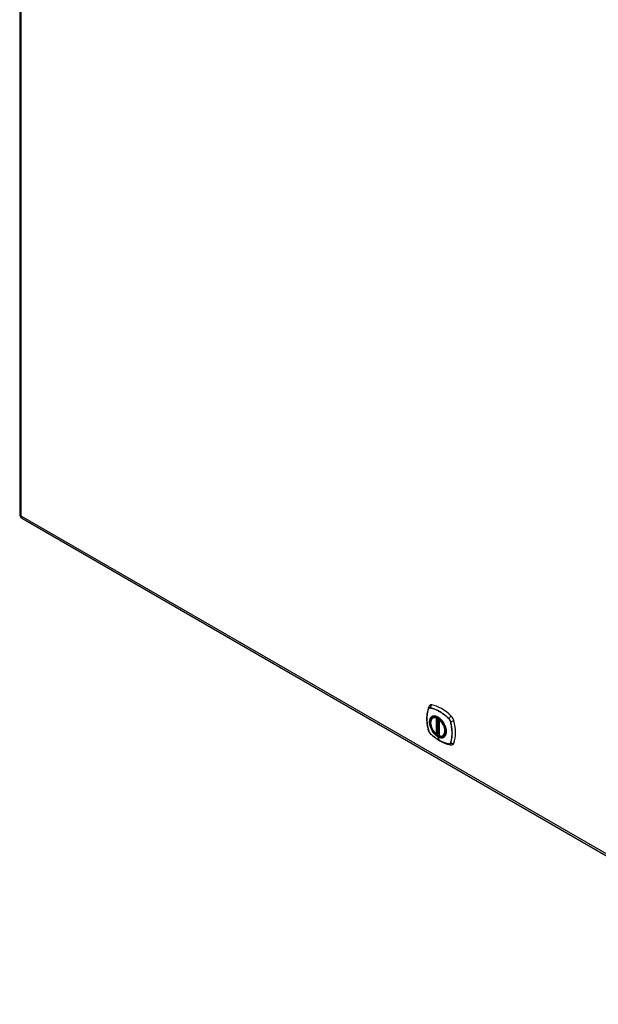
# Model space of a CAD drawing. Header units: inches. Extents: x 202.8 to 237.4, y 65.7 to 124.7.
# Tile 1 of 3: x 202.8 to 220.1, y 65.7 to 95.2. Entities that reach past the tile are written whole.
import ezdxf

# ---------------------------------------------------------------- set-up
doc = ezdxf.new("R2010")
doc.units = ezdxf.units.IN
doc.header["$MEASUREMENT"] = 0
doc.layers.add('Visible Edges(ANSI)', color=7, linetype='Continuous', lineweight=25)
doc.layers.add('Visible Tangent Edges(ANSI)', color=7, linetype='Continuous', lineweight=25)

msp = doc.modelspace()

# ---------------------------------------------------------------- linework, layer by layer
at = {"layer": 'Visible Edges(ANSI)'}
for p, q in [((202.783, 119.179), (202.783, 80.411)), ((202.863, 80.271), (228.033, 65.739)), ((215.143, 74.314), (215.16, 74.324)), ((215.337, 74.253), (215.337, 73.775)), ((215.347, 74.266), (215.343, 74.264)), ((215.269, 73.831), (215.255, 73.823)), ((215.283, 73.829), (215.281, 73.83)), ((215.337, 73.851), (215.297, 73.828)), ((215.456, 73.772), (215.473, 73.782))]:
    msp.add_line(p, q, dxfattribs=at)
at = {"layer": 'Visible Edges(ANSI)', "flags": 128}
for points in [[(215.013, 74.623), (215.001, 74.587), (214.99, 74.549), (214.982, 74.51), (214.975, 74.47), (214.969, 74.43), (214.965, 74.389), (214.963, 74.346), (214.962, 74.304), (214.963, 74.26), (214.965, 74.216), (214.969, 74.172), (214.974, 74.127), (214.981, 74.082), (214.989, 74.036), (214.999, 73.99), (215.01, 73.944)], [(215.056, 74.686), (215.048, 74.679), (215.041, 74.671), (215.029, 74.656), (215.02, 74.639), (215.013, 74.623)], [(215.241, 73.824), (215.227, 73.837), (215.214, 73.85), (215.2, 73.865), (215.187, 73.88), (215.175, 73.895), (215.163, 73.912), (215.152, 73.928), (215.141, 73.946), (215.131, 73.963), (215.122, 73.982), (215.113, 74), (215.105, 74.018), (215.098, 74.037), (215.092, 74.056), (215.087, 74.074), (215.082, 74.093), (215.079, 74.111), (215.076, 74.129), (215.075, 74.147), (215.074, 74.164), (215.075, 74.181), (215.076, 74.197), (215.078, 74.213), (215.082, 74.227), (215.086, 74.242), (215.091, 74.255), (215.097, 74.268), (215.105, 74.279), (215.113, 74.29), (215.122, 74.299), (215.132, 74.307), (215.143, 74.314)], [(215.402, 74.238), (215.421, 74.216), (215.439, 74.192), (215.455, 74.168), (215.471, 74.142), (215.485, 74.116), (215.498, 74.089), (215.51, 74.062), (215.52, 74.035)], [(215.01, 73.944), (215.014, 73.93), (215.019, 73.916), (215.025, 73.902), (215.032, 73.889), (215.04, 73.877), (215.048, 73.865), (215.058, 73.853), (215.068, 73.842)], [(215.068, 73.842), (215.103, 73.81), (215.138, 73.778), (215.173, 73.749), (215.209, 73.72), (215.245, 73.693), (215.282, 73.668), (215.319, 73.644), (215.356, 73.621), (215.394, 73.601), (215.431, 73.582), (215.469, 73.564), (215.507, 73.549), (215.545, 73.535), (215.583, 73.523), (215.62, 73.513), (215.658, 73.505)], [(215.281, 73.83), (215.279, 73.832), (215.275, 73.833), (215.272, 73.832), (215.269, 73.831)], [(215.456, 73.772), (215.444, 73.766), (215.431, 73.762), (215.418, 73.759), (215.404, 73.757), (215.39, 73.757), (215.376, 73.758), (215.361, 73.76), (215.346, 73.764)], [(215.658, 73.505), (215.676, 73.503), (215.694, 73.503), (215.714, 73.506), (215.724, 73.508), (215.734, 73.512)]]:
    msp.add_lwpolyline(points, dxfattribs=at)
at = {"layer": 'Visible Edges(ANSI)'}
for centre, radius, start, end in [((202.944, 80.411), 0.161, 180, 240), ((215.349, 74.253), 0.0118, 120, 180), ((215.249, 73.833), 0.0118, 229.389, 300), ((215.291, 73.838), 0.0118, 232.1717, 300), ((215.349, 73.775), 0.0118, 180, 253.4446)]:
    msp.add_arc(centre, radius, start, end, dxfattribs=at)
for centre, major_axis, start_param, end_param in [((215.153, 74.538), (-0.089, 0.153), 5.825423, 6.381985), ((215.404, 73.541), (-0.64, 1.108), 5.170151, 5.825423), ((215.299, 74.043), (-0.157, 0.273), 5.505569, 6.748139), ((215.655, 74.249), (0.089, -0.153), 1.113034, 2.028558), ((214.916, 74.385), (-0.64, 1.108), 3.599355, 4.254627), ((215.299, 74.043), (-0.157, 0.273), 2.12979, 2.550416), ((215.299, 74.043), (0.157, -0.273), 5.818232, 7.060801), ((215.655, 73.669), (0.089, -0.153), 6.184386, 6.740947)]:
    msp.add_ellipse(centre, major_axis=major_axis, ratio=0.57735, start_param=start_param, end_param=end_param, dxfattribs=at)
msp.add_ellipse((215.295, 74.041), major_axis=(0.16, -0.277), ratio=0.57735, dxfattribs=at)
at = {"layer": 'Visible Tangent Edges(ANSI)'}
for p, q in [((202.83, 80.345), (202.83, 119.113)), ((228, 65.813), (202.83, 80.345)), ((215.013, 74.578), (215.013, 74.579)), ((215.065, 74.609), (215.065, 74.608)), ((215.24, 74.306), (215.24, 73.828)), ((215.249, 74.323), (215.247, 74.322)), ((215.257, 74.306), (215.269, 74.313)), ((215.257, 73.828), (215.257, 74.306)), ((215.269, 74.313), (215.269, 73.835)), ((215.284, 73.836), (215.284, 74.309)), ((215.299, 73.833), (215.299, 74.3)), ((215.341, 73.771), (215.341, 74.248)), ((215.351, 74.262), (215.352, 74.262)), ((215.619, 74.288), (215.62, 74.288)), ((215.671, 74.199), (215.671, 74.198)), ((215.013, 73.938), (215.013, 73.938)), ((215.065, 73.848), (215.065, 73.848)), ((215.269, 73.835), (215.257, 73.828)), ((215.342, 73.635), (215.294, 73.749)), ((215.337, 73.855), (215.299, 73.833)), ((215.62, 73.528), (215.619, 73.528)), ((215.671, 73.558), (215.671, 73.558))]:
    msp.add_line(p, q, dxfattribs=at)
at = {"layer": 'Visible Tangent Edges(ANSI)', "flags": 128}
for points in [[(215.012, 74.58), (215.005, 74.559), (214.998, 74.536), (214.992, 74.514), (214.987, 74.49), (214.982, 74.466), (214.978, 74.442), (214.974, 74.416), (214.971, 74.391), (214.969, 74.365), (214.968, 74.339), (214.967, 74.312), (214.966, 74.285), (214.967, 74.258), (214.968, 74.23), (214.969, 74.202), (214.972, 74.174), (214.974, 74.145), (214.978, 74.116), (214.982, 74.087), (214.987, 74.058), (214.992, 74.028), (214.998, 73.998), (215.005, 73.969), (215.012, 73.939)], [(215.013, 73.938), (215.006, 73.968), (214.999, 73.998), (214.993, 74.028), (214.988, 74.057), (214.983, 74.087), (214.979, 74.116), (214.975, 74.144), (214.972, 74.173), (214.97, 74.201), (214.968, 74.229), (214.967, 74.257), (214.967, 74.284), (214.967, 74.311), (214.968, 74.338), (214.97, 74.364), (214.972, 74.39), (214.975, 74.415), (214.978, 74.44), (214.983, 74.465), (214.987, 74.489), (214.993, 74.512), (214.999, 74.535), (215.006, 74.557), (215.013, 74.578)], [(215.065, 74.611), (215.062, 74.611), (215.059, 74.612), (215.056, 74.612), (215.053, 74.612), (215.05, 74.612), (215.047, 74.611), (215.045, 74.611), (215.042, 74.61), (215.04, 74.61), (215.037, 74.609), (215.035, 74.608), (215.032, 74.606), (215.03, 74.605), (215.028, 74.603), (215.026, 74.602), (215.024, 74.6), (215.022, 74.598), (215.02, 74.596), (215.019, 74.594), (215.017, 74.591), (215.016, 74.589), (215.015, 74.586), (215.013, 74.583), (215.012, 74.58)], [(215.013, 74.579), (215.014, 74.581), (215.015, 74.584), (215.017, 74.587), (215.018, 74.589), (215.02, 74.591), (215.021, 74.594), (215.023, 74.596), (215.025, 74.598), (215.027, 74.599), (215.029, 74.601), (215.031, 74.603), (215.033, 74.604), (215.035, 74.605), (215.038, 74.606), (215.04, 74.607), (215.042, 74.608), (215.045, 74.608), (215.048, 74.609), (215.05, 74.609), (215.053, 74.609), (215.056, 74.609), (215.059, 74.609), (215.062, 74.609), (215.065, 74.609)], [(215.621, 74.29), (215.598, 74.311), (215.576, 74.332), (215.553, 74.352), (215.53, 74.372), (215.507, 74.39), (215.483, 74.409), (215.46, 74.426), (215.436, 74.443), (215.413, 74.459), (215.389, 74.475), (215.366, 74.489), (215.342, 74.503), (215.319, 74.516), (215.295, 74.529), (215.272, 74.541), (215.248, 74.552), (215.225, 74.562), (215.202, 74.571), (215.178, 74.58), (215.155, 74.588), (215.133, 74.595), (215.11, 74.601), (215.087, 74.606), (215.065, 74.611)], [(215.065, 74.608), (215.087, 74.604), (215.11, 74.599), (215.132, 74.593), (215.155, 74.586), (215.178, 74.578), (215.201, 74.569), (215.225, 74.56), (215.248, 74.55), (215.271, 74.539), (215.295, 74.528), (215.318, 74.515), (215.342, 74.502), (215.365, 74.488), (215.389, 74.473), (215.412, 74.458), (215.436, 74.442), (215.459, 74.425), (215.482, 74.407), (215.506, 74.389), (215.529, 74.37), (215.552, 74.351), (215.574, 74.33), (215.597, 74.31), (215.619, 74.288)], [(215.1, 74.338), (215.091, 74.33), (215.083, 74.321), (215.075, 74.311), (215.068, 74.301), (215.062, 74.289), (215.057, 74.276), (215.052, 74.263), (215.049, 74.249), (215.046, 74.234), (215.044, 74.219), (215.042, 74.203), (215.042, 74.186), (215.042, 74.169), (215.044, 74.152), (215.046, 74.134), (215.049, 74.116), (215.052, 74.097), (215.057, 74.079), (215.062, 74.06), (215.068, 74.041), (215.075, 74.022), (215.083, 74.004), (215.091, 73.985), (215.1, 73.967)], [(215.295, 73.753), (215.258, 73.778), (215.221, 73.808), (215.187, 73.844), (215.154, 73.884), (215.125, 73.928), (215.1, 73.974), (215.079, 74.021), (215.063, 74.069), (215.052, 74.117), (215.047, 74.162), (215.047, 74.206), (215.052, 74.245), (215.063, 74.279), (215.079, 74.309), (215.1, 74.333), (215.125, 74.349), (215.154, 74.359), (215.186, 74.362), (215.221, 74.358), (215.257, 74.347), (215.294, 74.329), (215.331, 74.304), (215.367, 74.274), (215.402, 74.238)], [(215.133, 74.358), (215.132, 74.357), (215.13, 74.356), (215.129, 74.356), (215.127, 74.355), (215.126, 74.354), (215.124, 74.354), (215.123, 74.353), (215.121, 74.352), (215.12, 74.352), (215.119, 74.351), (215.117, 74.35), (215.116, 74.349), (215.114, 74.349), (215.113, 74.348), (215.112, 74.347), (215.11, 74.346), (215.109, 74.345), (215.108, 74.344), (215.106, 74.343), (215.105, 74.342), (215.104, 74.341), (215.102, 74.34), (215.101, 74.339), (215.1, 74.338)], [(215.455, 74.172), (215.444, 74.189), (215.432, 74.205), (215.419, 74.221), (215.407, 74.237), (215.393, 74.251), (215.38, 74.265), (215.366, 74.279), (215.352, 74.291), (215.338, 74.303), (215.323, 74.313), (215.309, 74.323), (215.294, 74.332), (215.28, 74.34), (215.265, 74.347), (215.251, 74.353), (215.237, 74.358), (215.223, 74.361), (215.209, 74.364), (215.195, 74.366), (215.182, 74.366), (215.169, 74.366), (215.157, 74.364), (215.145, 74.361), (215.133, 74.358)], [(215.268, 74.316), (215.268, 74.316), (215.268, 74.316), (215.268, 74.316), (215.268, 74.316), (215.268, 74.315), (215.268, 74.315), (215.268, 74.315), (215.268, 74.315), (215.268, 74.315), (215.268, 74.315), (215.268, 74.315), (215.268, 74.315), (215.268, 74.315), (215.268, 74.315), (215.268, 74.315), (215.268, 74.315), (215.268, 74.315), (215.268, 74.315), (215.268, 74.315), (215.268, 74.315), (215.268, 74.315), (215.268, 74.315), (215.268, 74.315), (215.268, 74.315)], [(215.268, 74.315), (215.268, 74.315), (215.268, 74.315), (215.268, 74.315), (215.268, 74.314), (215.268, 74.314), (215.268, 74.314), (215.268, 74.314), (215.268, 74.314), (215.268, 74.314), (215.268, 74.314), (215.268, 74.314), (215.268, 74.314), (215.269, 74.314), (215.269, 74.314), (215.269, 74.314), (215.269, 74.314), (215.269, 74.314), (215.269, 74.313), (215.269, 74.313), (215.269, 74.313), (215.269, 74.313), (215.269, 74.313), (215.269, 74.313), (215.269, 74.313)], [(215.62, 74.288), (215.623, 74.285), (215.626, 74.282), (215.628, 74.279), (215.631, 74.276), (215.634, 74.272), (215.637, 74.269), (215.639, 74.265), (215.642, 74.262), (215.644, 74.258), (215.647, 74.254), (215.649, 74.251), (215.651, 74.247), (215.654, 74.243), (215.656, 74.239), (215.658, 74.235), (215.66, 74.231), (215.661, 74.227), (215.663, 74.223), (215.665, 74.219), (215.666, 74.215), (215.668, 74.211), (215.669, 74.207), (215.67, 74.203), (215.671, 74.199)], [(215.673, 74.199), (215.672, 74.203), (215.671, 74.207), (215.67, 74.211), (215.668, 74.215), (215.667, 74.219), (215.665, 74.224), (215.664, 74.228), (215.662, 74.232), (215.66, 74.236), (215.658, 74.24), (215.656, 74.244), (215.653, 74.248), (215.651, 74.252), (215.649, 74.256), (215.646, 74.259), (215.644, 74.263), (215.641, 74.267), (215.638, 74.27), (215.636, 74.274), (215.633, 74.277), (215.63, 74.281), (215.627, 74.284), (215.624, 74.287), (215.621, 74.29)], [(215.1, 73.967), (215.101, 73.964), (215.102, 73.962), (215.104, 73.959), (215.105, 73.957), (215.106, 73.955), (215.108, 73.952), (215.109, 73.95), (215.11, 73.947), (215.112, 73.945), (215.113, 73.942), (215.114, 73.94), (215.116, 73.938), (215.117, 73.935), (215.119, 73.933), (215.12, 73.93), (215.121, 73.928), (215.123, 73.926), (215.124, 73.923), (215.126, 73.921), (215.127, 73.919), (215.129, 73.916), (215.13, 73.914), (215.132, 73.911), (215.133, 73.909)], [(215.52, 74.035), (215.528, 74.008), (215.534, 73.981), (215.539, 73.955), (215.542, 73.929), (215.544, 73.904), (215.543, 73.88), (215.541, 73.857), (215.537, 73.836), (215.532, 73.816), (215.525, 73.797), (215.516, 73.781), (215.505, 73.766), (215.493, 73.752), (215.48, 73.742), (215.466, 73.733), (215.45, 73.726), (215.433, 73.722), (215.415, 73.719), (215.396, 73.72), (215.377, 73.722), (215.357, 73.727), (215.336, 73.733), (215.316, 73.742), (215.295, 73.753)], [(215.488, 74.114), (215.487, 74.117), (215.486, 74.119), (215.485, 74.122), (215.483, 74.124), (215.482, 74.126), (215.481, 74.129), (215.479, 74.131), (215.478, 74.134), (215.477, 74.136), (215.475, 74.139), (215.474, 74.141), (215.472, 74.143), (215.471, 74.146), (215.47, 74.148), (215.468, 74.151), (215.467, 74.153), (215.465, 74.155), (215.464, 74.158), (215.462, 74.16), (215.461, 74.162), (215.46, 74.165), (215.458, 74.167), (215.457, 74.169), (215.455, 74.172)], [(215.488, 73.743), (215.497, 73.751), (215.506, 73.76), (215.513, 73.77), (215.52, 73.781), (215.526, 73.792), (215.532, 73.805), (215.536, 73.818), (215.54, 73.832), (215.543, 73.847), (215.545, 73.862), (215.546, 73.878), (215.547, 73.895), (215.546, 73.912), (215.545, 73.93), (215.543, 73.947), (215.54, 73.966), (215.536, 73.984), (215.532, 74.003), (215.526, 74.021), (215.52, 74.04), (215.513, 74.059), (215.506, 74.077), (215.497, 74.096), (215.488, 74.114)], [(215.671, 74.198), (215.679, 74.168), (215.685, 74.138), (215.691, 74.109), (215.697, 74.079), (215.702, 74.05), (215.706, 74.021), (215.709, 73.992), (215.712, 73.963), (215.715, 73.935), (215.716, 73.907), (215.717, 73.879), (215.718, 73.852), (215.717, 73.825), (215.716, 73.799), (215.715, 73.772), (215.712, 73.747), (215.71, 73.721), (215.706, 73.696), (215.702, 73.672), (215.697, 73.648), (215.692, 73.625), (215.685, 73.602), (215.679, 73.58), (215.671, 73.558)], [(215.673, 73.557), (215.681, 73.578), (215.687, 73.601), (215.693, 73.624), (215.699, 73.647), (215.703, 73.671), (215.708, 73.696), (215.711, 73.721), (215.714, 73.746), (215.716, 73.772), (215.718, 73.798), (215.719, 73.825), (215.719, 73.852), (215.719, 73.879), (215.718, 73.907), (215.716, 73.935), (215.714, 73.963), (215.711, 73.992), (215.707, 74.021), (215.703, 74.05), (215.699, 74.079), (215.693, 74.109), (215.687, 74.139), (215.681, 74.169), (215.673, 74.199)], [(215.012, 73.939), (215.013, 73.934), (215.015, 73.93), (215.016, 73.926), (215.017, 73.922), (215.019, 73.918), (215.02, 73.914), (215.022, 73.91), (215.024, 73.905), (215.026, 73.901), (215.028, 73.897), (215.03, 73.893), (215.032, 73.889), (215.035, 73.885), (215.037, 73.882), (215.04, 73.878), (215.042, 73.874), (215.045, 73.87), (215.047, 73.867), (215.05, 73.863), (215.053, 73.86), (215.056, 73.857), (215.059, 73.853), (215.062, 73.85), (215.065, 73.847)], [(215.065, 73.848), (215.062, 73.851), (215.059, 73.854), (215.056, 73.858), (215.053, 73.861), (215.05, 73.864), (215.048, 73.868), (215.045, 73.871), (215.042, 73.875), (215.04, 73.878), (215.038, 73.882), (215.035, 73.886), (215.033, 73.89), (215.031, 73.894), (215.029, 73.897), (215.027, 73.901), (215.025, 73.905), (215.023, 73.909), (215.021, 73.913), (215.02, 73.918), (215.018, 73.922), (215.017, 73.926), (215.015, 73.93), (215.014, 73.934), (215.013, 73.938)], [(215.342, 73.635), (215.331, 73.642), (215.319, 73.649), (215.307, 73.656), (215.295, 73.663), (215.284, 73.671), (215.272, 73.679), (215.26, 73.687), (215.248, 73.695), (215.237, 73.703), (215.225, 73.712), (215.213, 73.72), (215.202, 73.729), (215.19, 73.738), (215.179, 73.748), (215.167, 73.757), (215.155, 73.766), (215.144, 73.776), (215.133, 73.786), (215.121, 73.796), (215.11, 73.806), (215.099, 73.816), (215.087, 73.827), (215.076, 73.837), (215.065, 73.848)], [(215.065, 73.847), (215.087, 73.826), (215.11, 73.805), (215.133, 73.785), (215.156, 73.766), (215.179, 73.747), (215.202, 73.728), (215.225, 73.711), (215.249, 73.694), (215.272, 73.678), (215.296, 73.662), (215.319, 73.648), (215.343, 73.634), (215.367, 73.621), (215.39, 73.608), (215.414, 73.596), (215.437, 73.585), (215.461, 73.575), (215.484, 73.566), (215.507, 73.557), (215.53, 73.549), (215.553, 73.542), (215.576, 73.536), (215.598, 73.531), (215.621, 73.526)], [(215.133, 73.909), (215.139, 73.901), (215.145, 73.892), (215.151, 73.884), (215.157, 73.876), (215.163, 73.868), (215.169, 73.86), (215.176, 73.852), (215.182, 73.844), (215.189, 73.837), (215.195, 73.83), (215.202, 73.823), (215.209, 73.816), (215.216, 73.809), (215.223, 73.803), (215.23, 73.796), (215.237, 73.79), (215.244, 73.784), (215.251, 73.779), (215.258, 73.773), (215.265, 73.768), (215.273, 73.763), (215.28, 73.758), (215.287, 73.754), (215.294, 73.749)], [(215.269, 73.835), (215.269, 73.835), (215.269, 73.835), (215.269, 73.835), (215.269, 73.835), (215.269, 73.835), (215.269, 73.835), (215.269, 73.835), (215.269, 73.834), (215.269, 73.834), (215.269, 73.834), (215.269, 73.834), (215.268, 73.834), (215.268, 73.834), (215.268, 73.834), (215.268, 73.834), (215.268, 73.834), (215.268, 73.834), (215.268, 73.834), (215.268, 73.834), (215.268, 73.834), (215.268, 73.834), (215.268, 73.834), (215.268, 73.833), (215.268, 73.833)], [(215.268, 73.833), (215.268, 73.833), (215.268, 73.833), (215.268, 73.833), (215.268, 73.833), (215.268, 73.832), (215.268, 73.832), (215.268, 73.832), (215.268, 73.832), (215.268, 73.832), (215.268, 73.832), (215.268, 73.832), (215.268, 73.832), (215.268, 73.831), (215.268, 73.831), (215.268, 73.831), (215.268, 73.831), (215.268, 73.831), (215.268, 73.831), (215.268, 73.831), (215.268, 73.831), (215.268, 73.831), (215.268, 73.831), (215.268, 73.831), (215.268, 73.831)], [(215.268, 73.831), (215.268, 73.831), (215.268, 73.831), (215.268, 73.831), (215.268, 73.831), (215.268, 73.831), (215.268, 73.831), (215.268, 73.831), (215.268, 73.831), (215.268, 73.831), (215.268, 73.831), (215.268, 73.831), (215.268, 73.831), (215.269, 73.831), (215.269, 73.831), (215.269, 73.831), (215.269, 73.831), (215.269, 73.831), (215.269, 73.831), (215.269, 73.831), (215.269, 73.831), (215.269, 73.831), (215.269, 73.831), (215.269, 73.831), (215.269, 73.831)], [(215.281, 73.83), (215.282, 73.83), (215.282, 73.83), (215.282, 73.83), (215.282, 73.83), (215.282, 73.83), (215.282, 73.83), (215.282, 73.83), (215.282, 73.83), (215.282, 73.83), (215.282, 73.83), (215.282, 73.83), (215.282, 73.83), (215.282, 73.83), (215.282, 73.83), (215.282, 73.83), (215.282, 73.83), (215.282, 73.83), (215.282, 73.83), (215.282, 73.83), (215.283, 73.83), (215.283, 73.83), (215.283, 73.83), (215.283, 73.83), (215.283, 73.829)], [(215.283, 73.829), (215.283, 73.83), (215.283, 73.83), (215.283, 73.83), (215.283, 73.83), (215.283, 73.83), (215.283, 73.83), (215.283, 73.83), (215.283, 73.83), (215.283, 73.83), (215.283, 73.83), (215.283, 73.83), (215.283, 73.83), (215.283, 73.831), (215.283, 73.831), (215.283, 73.831), (215.283, 73.831), (215.283, 73.831), (215.283, 73.831), (215.283, 73.832), (215.283, 73.832), (215.284, 73.832), (215.284, 73.832), (215.284, 73.832), (215.284, 73.832)], [(215.284, 73.832), (215.284, 73.833), (215.284, 73.833), (215.284, 73.833), (215.284, 73.833), (215.284, 73.833), (215.284, 73.833), (215.284, 73.833), (215.284, 73.834), (215.284, 73.834), (215.284, 73.834), (215.284, 73.834), (215.284, 73.834), (215.284, 73.834), (215.284, 73.834), (215.284, 73.835), (215.284, 73.835), (215.284, 73.835), (215.284, 73.835), (215.284, 73.835), (215.284, 73.835), (215.284, 73.835), (215.284, 73.835), (215.284, 73.836), (215.284, 73.836)], [(215.294, 73.749), (215.302, 73.745), (215.309, 73.741), (215.316, 73.738), (215.323, 73.734), (215.331, 73.731), (215.338, 73.729), (215.345, 73.726), (215.352, 73.724), (215.359, 73.722), (215.366, 73.72), (215.373, 73.718), (215.38, 73.717), (215.387, 73.716), (215.393, 73.715), (215.4, 73.715), (215.407, 73.715), (215.413, 73.715), (215.419, 73.715), (215.426, 73.716), (215.432, 73.717), (215.438, 73.718), (215.444, 73.72), (215.449, 73.721), (215.455, 73.723)], [(215.455, 73.723), (215.457, 73.724), (215.458, 73.725), (215.46, 73.725), (215.461, 73.726), (215.462, 73.726), (215.464, 73.727), (215.465, 73.728), (215.467, 73.729), (215.468, 73.729), (215.47, 73.73), (215.471, 73.731), (215.472, 73.732), (215.474, 73.732), (215.475, 73.733), (215.477, 73.734), (215.478, 73.735), (215.479, 73.736), (215.481, 73.737), (215.482, 73.738), (215.483, 73.739), (215.485, 73.74), (215.486, 73.741), (215.487, 73.742), (215.488, 73.743)], [(215.619, 73.528), (215.608, 73.53), (215.597, 73.532), (215.586, 73.535), (215.575, 73.538), (215.563, 73.541), (215.552, 73.544), (215.54, 73.547), (215.529, 73.551), (215.518, 73.555), (215.506, 73.559), (215.494, 73.563), (215.483, 73.567), (215.471, 73.572), (215.46, 73.576), (215.448, 73.581), (215.436, 73.587), (215.424, 73.592), (215.413, 73.597), (215.401, 73.603), (215.389, 73.609), (215.377, 73.615), (215.366, 73.622), (215.354, 73.628), (215.342, 73.635)], [(215.671, 73.558), (215.67, 73.555), (215.669, 73.552), (215.668, 73.55), (215.666, 73.547), (215.665, 73.545), (215.663, 73.543), (215.661, 73.541), (215.66, 73.539), (215.658, 73.537), (215.656, 73.535), (215.654, 73.534), (215.651, 73.533), (215.649, 73.531), (215.647, 73.53), (215.644, 73.529), (215.642, 73.529), (215.639, 73.528), (215.637, 73.528), (215.634, 73.527), (215.631, 73.527), (215.628, 73.527), (215.626, 73.527), (215.623, 73.527), (215.62, 73.528)], [(215.621, 73.526), (215.624, 73.526), (215.627, 73.526), (215.63, 73.525), (215.633, 73.525), (215.636, 73.525), (215.638, 73.526), (215.641, 73.526), (215.644, 73.527), (215.646, 73.528), (215.649, 73.529), (215.651, 73.53), (215.653, 73.531), (215.656, 73.532), (215.658, 73.534), (215.66, 73.535), (215.662, 73.537), (215.664, 73.539), (215.665, 73.541), (215.667, 73.544), (215.668, 73.546), (215.67, 73.548), (215.671, 73.551), (215.672, 73.554), (215.673, 73.557)]]:
    msp.add_lwpolyline(points, dxfattribs=at)
at = {"layer": 'Visible Tangent Edges(ANSI)'}
for centre, major_axis, ratio, start_param, end_param in [((202.944, 80.411), (-0.161, 0), 0.57735, 0, 0.785398), ((202.944, 80.411), (-0.081, -0.139), 0.57735, 5.497787, 6.283185), ((215.124, 74.584), (-0.111, 0.039), 0.732433, 0, 0.489359), ((215.022, 74.581), (0.00929, -0.00325), 0.728939, 3.628045, 3.868691), ((215.151, 74.599), (-0.021, -0.116), 0.732433, 3.838794, 4.748151), ((215.072, 74.61), (-0.00187, -0.00966), 0.73228, 4.754378, 4.995024), ((215.298, 74.043), (-0.173, 0.3), 0.57735, 5.055237, 10.652726), ((215.291, 74.038), (-0.151, 0.261), 0.57735, 5.735752, 8.401415), ((215.299, 74.043), (-0.156, 0.271), 0.57735, 5.735752, 6.283185), ((215.249, 74.311), (-0.0034, -0.0113), 0.697177, 3.776134, 5.346931), ((215.249, 74.311), (-0.0118, 0), 0.57735, 0.785398, 2.356194), ((215.249, 74.311), (0.0059, -0.0102), 0.57735, 0.785398, 2.59416), ((215.277, 74.312), (0.0117, 0.0019), 0.482831, 2.171375, 2.272301), ((215.277, 74.308), (0.0118, 0), 0.57735, 2.042716, 2.356194), ((215.349, 74.253), (-0.0118, 0), 0.57735, 0, 0.785398), ((215.349, 74.253), (0.00769, 0.00897), 0.424984, 0.879139, 2.449935), ((215.291, 74.038), (0.151, -0.261), 0.57735, 5.735752, 8.401415), ((215.349, 74.253), (-0.0059, 0.0102), 0.57735, 5.259822, 6.283185), ((215.299, 74.043), (-0.156, 0.271), 0.57735, 5.015044, 5.259822), ((215.626, 74.29), (-0.00681, -0.0071), 0.362844, 5.090715, 5.331361), ((215.68, 74.294), (0.0822, 0.0848), 0.360844, 1.041855, 1.951212), ((215.299, 74.043), (0.156, -0.271), 0.57735, 0, 1.268141), ((215.676, 74.203), (0.00956, 0.00235), 0.362844, 4.093417, 4.334063), ((215.706, 74.248), (-0.115, -0.029), 0.360844, 1.190381, 2.099738), ((215.124, 73.973), (-0.115, -0.029), 0.360844, 0, 0.144706), ((215.022, 73.941), (-0.00955, -0.00239), 0.366185, 0.145032, 0.385678), ((215.072, 73.854), (-0.00685, -0.00707), 0.366185, 5.897507, 6.138153), ((215.151, 73.927), (-0.0822, -0.0848), 0.360844, 6.13848, 6.283185), ((215.249, 73.833), (0.0118, 0), 0.57735, 3.926991, 5.497787), ((215.249, 73.833), (-0.00769, -0.00897), 0.424984, 5.591528, 6.283185), ((215.249, 73.833), (0.0059, -0.0102), 0.57735, 0, 0.785398), ((215.277, 73.827), (-0.0116, 0.0022), 0.653911, 4.189362, 5.615943), ((215.275, 73.821), (-0.0092, 0.00741), 0.983841, 4.634609, 5.950564), ((215.277, 73.83), (-0.0118, 0), 0.57735, 4.088863, 5.497787), ((215.291, 73.838), (-0.00724, -0.00933), 0.470841, 6.079443, 6.283185), ((215.291, 73.838), (0.0118, 0), 0.57735, 4.073452, 5.497787), ((215.298, 73.753), (0.00246, 0.00426), 0.57735, 1.712693, 2.727086), ((215.291, 73.838), (0.0059, -0.0102), 0.57735, 0, 0.785398), ((215.349, 73.775), (-0.0118, 0), 0.57735, 0, 0.785398), ((215.349, 73.775), (-0.0034, -0.0113), 0.697177, 5.346931, 6.283185), ((215.626, 73.534), (0.00183, 0.00967), 0.728939, 2.414494, 2.65514), ((215.68, 73.621), (-0.021, -0.116), 0.732433, 5.793826, 6.283185), ((215.676, 73.563), (-0.0093, 0.00321), 0.73228, 1.288161, 1.528808), ((215.706, 73.637), (-0.111, 0.039), 0.732433, 1.535035, 2.444392)]:
    msp.add_ellipse(centre, major_axis=major_axis, ratio=ratio, start_param=start_param, end_param=end_param, dxfattribs=at)
for centre, major_axis in [((215.299, 74.043), (-0.171, 0.296)), ((215.296, 74.041), (0.163, -0.282)), ((215.295, 74.041), (-0.162, 0.281))]:
    msp.add_ellipse(centre, major_axis=major_axis, ratio=0.57735, dxfattribs=at)

doc.saveas('drawing.dxf')
